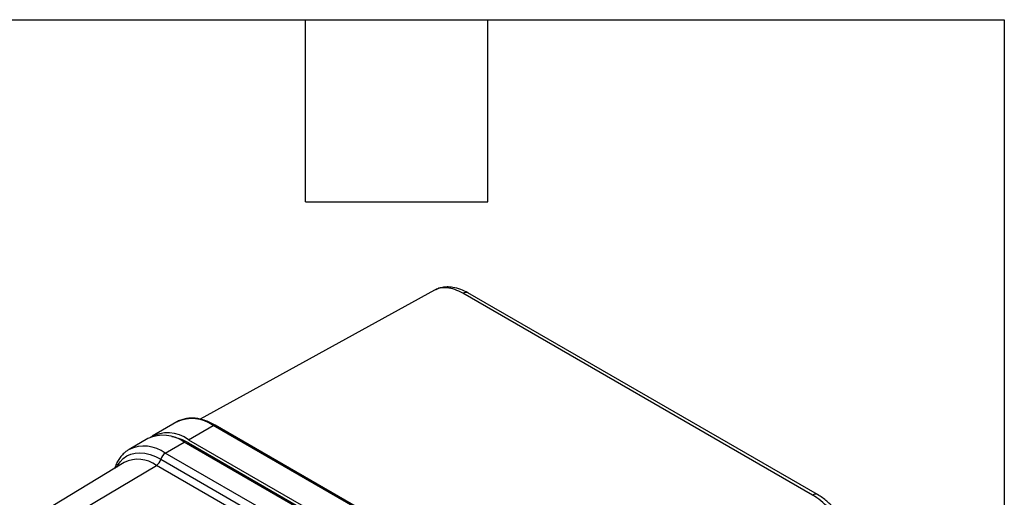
# Model space of a CAD drawing. Header units: millimetres. Extents: x 6 to 273, y 6 to 210.
# Tile 12 of 12: x 232 to 273, y 190 to 210. Entities that reach past the tile are written whole.
import ezdxf

# ---------------------------------------------------------------- set-up
doc = ezdxf.new("R2010")
doc.units = ezdxf.units.MM
doc.layers.add('TEXT', color=140, linetype='Continuous')

msp = doc.modelspace()

# ---------------------------------------------------------------- linework, layer by layer
at = {"color": 7, "linetype": 'Continuous', "lineweight": 25}
for p, q in [((249.233, 198.232), (239.44, 192.841)), ((265.037, 189.668), (250.423, 198.105)), ((265.244, 189.687), (250.63, 198.123)), ((238.471, 192.727), (237.443, 192.134)), ((238.954, 191.984), (239.982, 192.578)), ((254.596, 184.141), (239.982, 192.578)), ((254.689, 184.15), (240.075, 192.587)), ((237.263, 192.03), (236.472, 191.574)), ((237.984, 191.424), (238.774, 191.88)), ((253.388, 183.444), (238.774, 191.88)), ((238.894, 191.811), (238.954, 191.846)), ((238.954, 191.984), (253.568, 183.548)), ((238.954, 191.846), (253.567, 183.409)), ((252.598, 182.988), (237.984, 191.424)), ((236.273, 191.029), (233.291, 189.221)), ((237.797, 191.165), (252.411, 182.728)), ((234.595, 189.103), (237.615, 190.908)), ((252.229, 182.471), (237.615, 190.908))]:
    msp.add_line(p, q, dxfattribs=at)
at = {"color": 7, "linetype": 'Continuous', "lineweight": 25, "flags": 128}
for points in [[(235.961, 190.84), (235.99, 190.897), (236.099, 191.061), (236.229, 191.198), (236.379, 191.305), (236.547, 191.382), (236.73, 191.426), (236.927, 191.438), (237.135, 191.417), (237.351, 191.364), (237.573, 191.28), (237.797, 191.165)], [(236.472, 191.574), (236.472, 191.574), (236.452, 191.561)]]:
    msp.add_lwpolyline(points, dxfattribs=at)
at = {"color": 7, "linetype": 'Continuous', "lineweight": 25}
for centre, radius, start, end in [((250.543, 197.932), 0.21, 65.3631, 124.6575), ((239.1, 191.382), 1.486, 53.6074, 115.0822), ((240.036, 192.501), 0.0937, 65.6929, 125.6176), ((237.892, 190.685), 1.486, 53.6074, 115.0822), ((238.084, 190.824), 1.449, 53.1413, 120.1921), ((237.93, 190.159), 1.973, 58.7502, 80.2748), ((237.102, 190.228), 1.486, 53.6074, 115.0822), ((238.221, 191.057), 0.437, 122.8984, 165.7369), ((236.846, 189.886), 1.279, 53.0432, 116.597), ((237.372, 191.274), 0.439, 303.5577, 345.6658), ((265.156, 189.496), 0.21, 65.3602, 124.6578)]:
    msp.add_arc(centre, radius, start, end, dxfattribs=at)
for points, knots in [([(250.63, 198.123), (250.534, 198.173), (250.326, 198.282), (250.048, 198.354), (249.805, 198.375), (249.612, 198.363), (249.416, 198.32), (249.295, 198.262), (249.233, 198.232)], [0, 0, 0, 0, 0.199955, 0.433201, 0.561938, 0.699928, 0.846457, 1, 1, 1, 1]), ([(250.423, 198.105), (250.309, 198.163), (250.083, 198.279), (249.76, 198.344), (249.47, 198.337), (249.311, 198.265), (249.234, 198.23)], [0, 0, 0, 0, 0.260238, 0.51473, 0.76556, 1, 1, 1, 1]), ([(240.075, 192.587), (240.035, 192.609), (239.92, 192.673), (239.73, 192.758), (239.505, 192.833), (239.284, 192.877), (239.07, 192.89), (238.866, 192.873), (238.675, 192.824), (238.542, 192.772), (238.478, 192.73), (238.467, 192.722)], [0, 0, 0, 0, 0.06953, 0.201099, 0.332742, 0.463968, 0.59423, 0.72293, 0.849679, 0.974577, 1, 1, 1, 1]), ([(236.45, 191.556), (236.413, 191.534), (236.322, 191.478), (236.194, 191.359), (236.068, 191.205), (235.964, 191.026), (235.898, 190.885), (235.874, 190.799), (235.871, 190.785)], [0, 0, 0, 0, 0.134126, 0.337373, 0.541559, 0.748516, 0.959299, 1, 1, 1, 1]), ([(266.86, 186.887), (266.857, 186.976), (266.852, 187.148), (266.809, 187.409), (266.749, 187.653), (266.657, 187.938), (266.527, 188.241), (266.357, 188.55), (266.171, 188.831), (265.936, 189.125), (265.686, 189.371), (265.446, 189.562), (265.313, 189.644), (265.244, 189.687)], [0, 0, 0, 0, 0.0879809, 0.1695369, 0.2441103, 0.3122931, 0.4306986, 0.5241573, 0.6097166, 0.7162703, 0.8464683, 0.9200159, 1, 1, 1, 1])]:
    msp.add_open_spline(points, degree=3, knots=knots, dxfattribs=at)
msp.add_open_spline([(266.741, 186.717), (266.741, 186.986), (266.646, 187.559), (266.271, 188.415), (265.718, 189.166), (265.269, 189.534), (265.037, 189.668)], degree=3, dxfattribs=at)
at = {"layer": 'TEXT'}
for p, q in [((6.35, 209.55), (273.05, 209.55)), ((243.84, 201.93), (243.84, 209.55)), ((251.46, 201.93), (251.46, 209.55)), ((273.05, 209.55), (273.05, 6.35)), ((243.84, 201.93), (251.46, 201.93))]:
    msp.add_line(p, q, dxfattribs=at)

doc.saveas('drawing.dxf')
